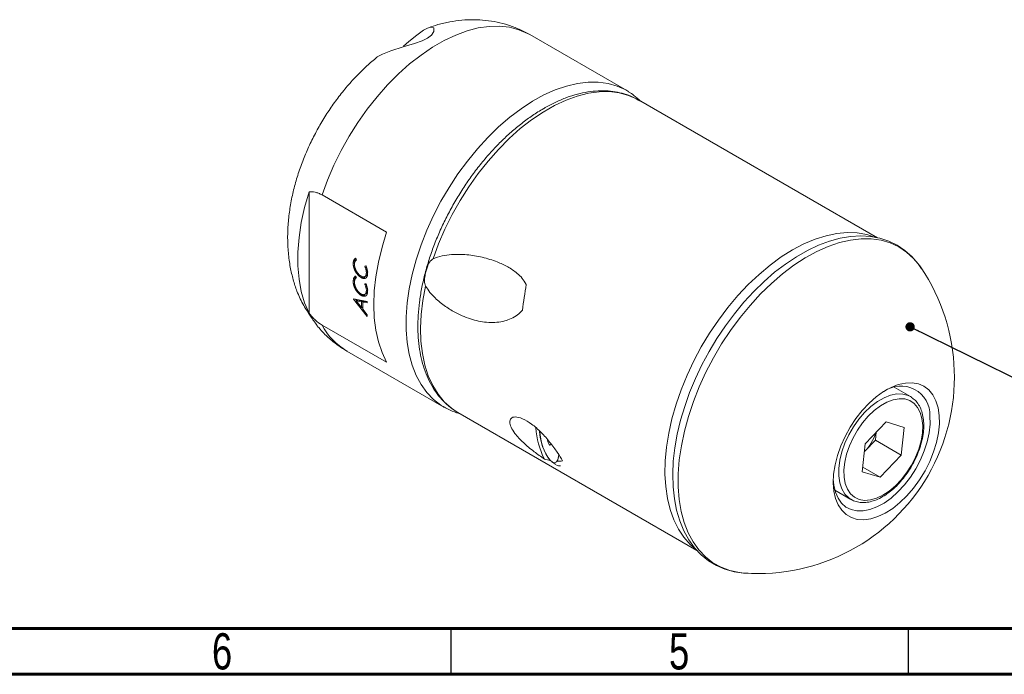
# Model space of a CAD drawing. Header units: millimetres. Extents: x 15 to 589, y 5 to 415.
# Tile 5 of 15: x 305 to 413, y 5 to 77. Entities that reach past the tile are written whole.
import ezdxf

# ---------------------------------------------------------------- set-up
doc = ezdxf.new("R2010")
doc.units = ezdxf.units.MM
doc.styles.add('SLDTEXTSTYLE0', font='TXT', dxfattribs={"width": 0.75})
doc.dimstyles.new('SLDDIMSTYLE12', dxfattribs={"dimtxt": 0.18, "dimasz": 1.016, "dimexe": 0, "dimexo": 0.0625, "dimgap": 0, "dimtad": 0, "dimtih": 1, "dimtoh": 1, "dimdec": 0, "dimrnd": 1e-09, "dimzin": 0, "dimdsep": 46, "dimtxsty": 'Standard', "dimblk1": 'DOT', "dimblk2": 'DOT', "dimsah": 1, "dimcen": 0.09, "dimadec": 0, "dimazin": 0, "dimtfac": 1.016, "dimtdec": 0, "dimtofl": 0, "dimtmove": 0, "dimatfit": 3, "dimldrblk": 'DOT', "dimfxl": 0, "dimfrac": 2, "dimtolj": 1, "dimtzin": 0, "dimarcsym": 0})

# ---------------------------------------------------------------- blocks, each defined once
blk = doc.blocks.new('_DOT')
at = {"color": 0, "linetype": 'ByBlock', "lineweight": -2}
blk.add_line((-0.5, 0), (-1, 0), dxfattribs=at)
at = {"color": 0, "linetype": 'ByBlock', "const_width": 0.5}
blk.add_lwpolyline([(-0.25, 0, 1), (0.25, 0, 1)], format="xyb", close=True, dxfattribs=at)

msp = doc.modelspace()

# ---------------------------------------------------------------- linework, layer by layer
at = {"color": 7, "linetype": 'Continuous', "lineweight": 15}
for p, q in [((371.2256183, 68.9038068), (360.6190168, 75.0268675)), ((371.4491243, 68.7688797), (371.2256183, 68.9038068)), ((398.6532496, 52.781505), (372.5148423, 67.8708863)), ((336.4776945, 57.8033691), (336.4776945, 44.5458834)), ((344.9629753, 53.3946156), (337.8919083, 57.4766556)), ((341.44799, 50.0540754), (341.3065689, 49.9724347)), ((341.5464259, 50.5440713), (341.6711523, 50.3682014)), ((342.5730152, 49.6782641), (342.6914452, 49.7057996)), ((341.5464259, 48.5941439), (341.6711523, 48.4182741)), ((342.3084778, 48.5169265), (342.1670567, 48.4352858)), ((342.5553201, 48.5297965), (342.7320971, 48.6318478)), ((342.8871337, 49.0553573), (342.7457125, 48.9737167)), ((341.44799, 48.104148), (341.3065689, 48.0225073)), ((342.5730152, 47.7283367), (342.6914452, 47.7558723)), ((342.3084778, 46.5669991), (342.1670567, 46.4853584)), ((342.5553201, 46.5798691), (342.7320971, 46.6819203)), ((342.8871337, 47.1054299), (342.7457125, 47.0237892)), ((341.3449462, 46.093703), (342.8416552, 45.8134032)), ((341.3449462, 46.0538875), (341.3449462, 46.093703)), ((341.3970213, 46.0839498), (341.3449462, 46.0538875)), ((342.8416552, 44.1847706), (341.3449462, 46.0538875)), ((341.6713841, 45.9044756), (341.5507177, 46.0551664)), ((341.7672998, 45.9598465), (341.6258787, 45.8782058)), ((341.6258787, 45.8782058), (342.2084324, 45.151019)), ((342.2084324, 45.7690269), (341.6258787, 45.8782058)), ((342.3498535, 45.8506675), (341.7672998, 45.9598465)), ((342.3498535, 45.8506675), (342.2084324, 45.7690269)), ((342.2084324, 45.151019), (342.2084324, 45.7690269)), ((342.4841736, 45.8257522), (342.3427525, 45.7441115)), ((342.3427525, 45.7441115), (342.3427525, 44.9834598)), ((342.8416552, 45.6510246), (342.3427525, 45.7441115)), ((342.3498535, 45.7482109), (342.3498535, 45.8506675)), ((342.8416552, 45.759052), (342.4841736, 45.8257522)), ((342.8416552, 45.8134032), (342.8416552, 45.6510246)), ((342.3427518, 45.2285599), (342.2084324, 45.151019)), ((342.3427518, 45.0660598), (342.2537646, 45.1771888)), ((342.3427525, 44.9834598), (342.8416552, 44.3606518)), ((342.8416552, 44.3606518), (342.8416552, 44.1847706)), ((337.8919083, 43.2397804), (344.9629753, 39.1577403)), ((340.6206428, 40.384914), (351.2272442, 34.2618533)), ((402.2592902, 35.4004149), (400.49398, 36.4195068)), ((402.2592902, 35.4004149), (402.3671907, 35.3338453)), ((351.149052, 34.3077032), (351.2272442, 34.2618533)), ((352.7664478, 33.6619573), (352.6789648, 33.7133625)), ((352.7664478, 33.6619573), (378.912676, 18.568061)), ((399.6194083, 32.6450401), (397.3196848, 30.2202452)), ((399.6194083, 32.6450401), (401.59212, 32.0326109)), ((398.5301762, 31.4965704), (398.436681, 30.6282032)), ((401.59212, 32.0326109), (401.2651086, 28.9953867)), ((396.9926733, 27.183021), (397.3196848, 30.2202452)), ((397.2868192, 29.4158057), (398.436681, 30.6282032)), ((398.436681, 30.6282032), (401.2651086, 28.9953867)), ((397.2261891, 29.3518782), (397.2868192, 29.4158057)), ((397.2263381, 29.3532618), (397.2868192, 29.4158057)), ((363.045459, 28.2537476), (363.4768662, 27.9647491)), ((398.9653851, 26.5705918), (401.2651086, 28.9953867)), ((396.9926733, 27.183021), (398.9653851, 26.5705918)), ((397.0460334, 27.6786099), (398.9653851, 26.5705918)), ((393.9945085, 25.1608716), (395.7598187, 24.1417797))]:
    msp.add_line(p, q, dxfattribs=at)
at = {"color": 7, "linetype": 'Continuous', "lineweight": 60}
for p, q in [((584, 10), (20, 10)), ((589, 5), (15, 5))]:
    msp.add_line(p, q, dxfattribs=at)
at = {"color": 7, "linetype": 'Continuous', "lineweight": 30}
for p, q in [((352, 10), (352, 5)), ((402, 10), (402, 5))]:
    msp.add_line(p, q, dxfattribs=at)
at = {"color": 1, "linetype": 'Continuous', "lineweight": 15, "flags": 128}
for points in [[(360.6190168, 75.0268675), (360.377435, 75.1597498), (359.4225198, 75.569121), (358.3970113, 75.8352381), (357.3091339, 75.9559671), (356.1676116, 75.9303394), (354.9815992, 75.7585602), (353.7606073, 75.4420087), (352.5144283, 74.9832231), (351.2530553, 74.3858811), (349.9866043, 73.6547744), (348.7252313, 72.7957663), (347.4790522, 71.8157441), (346.2580603, 70.7225684), (345.072048, 69.5250069), (343.9305257, 68.232661), (342.8426483, 66.8558955), (341.8171398, 65.4057514), (340.8622245, 63.8938586), (339.9855609, 62.3323418), (339.1941774, 60.733723), (338.4944225, 59.1108225), (337.8919083, 57.4766556)], [(371.2256183, 68.9038068), (371.1152021, 68.9661572), (370.1829823, 69.3915419), (369.1806651, 69.6775499), (368.1160956, 69.8219411), (366.9976052, 69.8235883), (365.8339471, 69.6824753), (364.6342292, 69.3997079), (363.4078405, 68.9775001), (362.1643795, 68.4191557), (360.9135777, 67.7290439), (359.6652244, 66.912565), (358.4290896, 65.9761105), (357.2148478, 64.9270098), (356.0320024, 63.7734731), (354.88981, 62.5245278), (353.7972102, 61.1899476), (352.7627547, 59.7801811), (351.7945388, 58.3062576), (350.9001399, 56.7797141), (350.0865582, 55.2124985), (349.3601612, 53.6168752), (348.7266335, 52.0053328), (348.1909352, 50.390485), (347.757256, 48.7849676), (347.4289913, 47.2013474), (347.2087108, 45.6520188), (347.0981372, 44.1491061), (347.0981372, 42.7043728), (347.2087108, 41.3291257), (347.4289913, 40.0341276), (347.757256, 38.8295137), (348.1909352, 37.7247117), (348.7266335, 36.7283679), (349.3601612, 35.8482811), (350.0865582, 35.0913379), (350.9001399, 34.4634637), (351.149052, 34.3077032)], [(350.0560492, 50.4932139), (350.6521953, 52.1171851), (351.3456914, 53.7301872), (352.1309063, 55.3191225), (353.0014639, 56.8710885), (353.9502948, 58.3734825), (354.9696941, 59.8141051), (356.0513837, 61.1812573), (357.1865808, 62.4638376), (358.3660662, 63.6514304), (359.5802629, 64.7343944), (360.8193108, 65.7039331), (362.0731485, 66.552173), (363.3315945, 67.2722294), (364.5844297, 67.8582518), (365.8214809, 68.3054851), (367.0327023, 68.6102927), (368.2082589, 68.7702047), (369.3386051, 68.7839189), (370.4145615, 68.6513255), (371.4273911, 68.3735003), (372.3688693, 67.9527007), (372.5148423, 67.8708863)], [(389.3692794, 51.4629914), (390.6035394, 52.1124067), (391.8281394, 52.6305273), (393.0334955, 53.0132972), (394.2101743, 53.2577208), (395.3489663, 53.3618856), (396.4409595, 53.3249752), (397.4776074, 53.1472802), (398.4507959, 52.8301888), (398.468082, 52.8230529)], [(384.1175016, 16.0764026), (383.5507141, 16.1350833), (382.5149427, 16.3556969), (381.5458728, 16.7173229), (380.6510879, 17.2171294), (379.8375919, 17.851206), (379.111752, 18.6145902), (378.4792463, 19.501306), (377.9450271, 20.504415), (377.5132761, 21.6160667), (377.1873704, 22.8275599), (376.969861, 24.1294133), (376.8624511, 25.5114387), (376.8659809, 26.9628195), (376.9804227, 28.4721967), (377.2048797, 30.0277567), (377.5375975, 31.6173264), (377.9759721, 33.228465), (378.51657, 34.8485622), (379.1551619, 36.4649392), (379.8867509, 38.0649461), (380.7056095, 39.6360597), (381.6053301, 41.1659848), (382.578871, 42.6427466), (383.6186126, 44.0547891), (384.7164182, 45.3910604), (385.8636952, 46.6411007), (387.0514649, 47.7951288), (388.2704314, 48.8441129), (389.5110547, 49.7798414), (390.7636253, 50.5949921), (392.01834, 51.2831863), (393.2653789, 51.8390364), (394.4949826, 52.2581937), (395.697527, 52.5373761), (396.8636016, 52.6743996), (397.9840795, 52.6681918), (399.0501919, 52.5188007), (400.0535944, 52.2273956), (400.9864346, 51.7962572), (401.8414117, 51.2287603), (402.6118337, 50.529345), (403.2916729, 49.7034877), (403.4216288, 49.5157545)], [(378.5886648, 18.8614105), (378.1810231, 19.2260945), (377.4861349, 20.0045634), (376.8842476, 20.9030239), (376.3800725, 21.9144443), (375.9775556, 23.0309089), (375.6798474, 24.2436801), (375.4892778, 25.5432665), (375.4073377, 26.9194964), (375.43467, 28.3615999), (375.5710572, 29.8582888), (375.8154364, 31.3978517), (376.1658914, 32.9682378), (376.6196813, 34.5571577), (377.1732538, 36.1521751), (377.8222771, 37.7408071), (378.5616711, 39.3106214), (379.3856492, 40.8493305), (380.287763, 42.3448931), (381.2609515, 43.785604), (382.2975993, 45.1601871), (383.3895926, 46.4578861), (384.5283846, 47.6685426), (385.7050634, 48.7826833), (386.9104195, 49.791588), (388.1350195, 50.6873605), (389.3692794, 51.4629914)], [(352.6789648, 33.7133625), (352.0499389, 34.1405013), (351.2734569, 34.8358676), (350.5892806, 35.6605945), (350.0029652, 36.6079863), (349.5192709, 37.6703489), (349.1421277, 38.8390564), (348.8745953, 40.1046169), (348.7188495, 41.4567558), (348.6761521, 42.8844917), (348.7468508, 44.3762313), (348.9303727, 45.9198619), (349.2252255, 47.5028476)], [(397.2545009, 33.6632627), (397.9406289, 34.3160042), (398.6530774, 34.8568353), (399.3743036, 35.2724386), (400.0865484, 35.5525802), (400.7722741, 35.690363), (401.4145957, 35.6823937), (401.9976972, 35.5288687), (402.2592902, 35.4004149)], [(395.7541487, 24.1450642), (395.5118879, 24.3086264), (395.0884886, 24.7384311), (394.7616388, 25.2921567), (394.5393869, 25.9561687), (394.4272052, 26.7141169), (394.4278562, 27.547338), (394.541324, 28.4353157), (394.7648143, 29.3561846), (395.0928241, 30.2872699), (395.5172768, 31.2056453), (396.0277212, 32.0886978), (396.6115881, 32.9146829), (397.2545009, 33.6632627)]]:
    msp.add_lwpolyline(points, dxfattribs=at)
at = {"color": 7, "linetype": 'Continuous', "lineweight": 15, "flags": 128}
for points in [[(343.9086445, 72.5506416), (343.9327099, 72.5788151), (344.4950427, 72.9009701), (345.4283208, 73.2708108), (346.7592293, 73.6805671), (348.0243421, 74.0483498), (348.854464, 74.3426604), (349.4497822, 74.6400437), (349.8666233, 74.9615765), (350.1414266, 75.3635814), (350.1187317, 75.7540384), (349.7398176, 75.8436261), (349.4148122, 75.7406587), (348.9922499, 75.5142842), (348.2477226, 74.9817916), (347.3790475, 74.2616916), (346.8041291, 73.7751015), (346.8041291, 73.7751015)], [(336.4776945, 44.5458834), (335.9943939, 45.6780329), (335.6281233, 46.923961), (335.382124, 48.2726293), (335.2585784, 49.7120926), (335.2585784, 51.2295985), (335.382124, 52.8117045), (335.6281233, 54.4443976), (335.9943939, 56.1132127), (336.4776945, 57.8033691)], [(344.9629753, 39.1577403), (344.4594139, 40.2199995), (344.0634443, 41.3912518), (343.7782866, 42.6619738), (343.606259, 44.0218321), (343.5487615, 45.4597697), (343.606259, 46.9640925), (343.7782866, 48.5225697), (344.0634443, 50.1225278), (344.4594139, 51.7509569), (344.9629753, 53.3946156)], [(403.4906825, 49.3815581), (403.1268511, 49.9281374), (402.4317666, 50.7294038), (401.6571727, 51.4129871), (400.8107145, 51.9754539), (399.899173, 52.414994), (398.9291152, 52.730255), (397.9062125, 52.9202917), (396.8351511, 52.9841275), (395.7213182, 52.920553), (394.5714653, 52.7287722), (393.393751, 52.4091268), (392.197253, 51.963502), (390.9913445, 51.3953054), (389.7852012, 50.7091984), (388.5876783, 49.9108843), (387.4071546, 49.0067498), (386.251389, 48.0036008), (385.1278636, 46.908718), (384.0438085, 45.7298447), (383.0062071, 44.4751584), (382.0217772, 43.1532519), (381.0969239, 41.7730967), (380.2377406, 40.34398), (379.4499304, 38.8754785), (378.7388301, 37.3774391), (378.1093076, 35.8598355), (377.5657424, 34.3326857), (377.1120421, 32.8060144), (376.7516207, 31.2898041), (376.4874153, 29.7939303), (376.3218822, 28.3281377), (376.2570103, 26.9020302), (376.294334, 25.5250906), (376.4348621, 24.206772), (376.6789108, 22.9569896), (377.0258228, 21.7856429), (377.4736607, 20.7026875), (378.0187828, 19.7178676), (378.6556954, 18.8400241), (379.3773417, 18.0763034), (380.1759764, 17.4316005), (381.0441685, 16.9087294), (381.9754901, 16.5091816), (382.9631462, 16.2343459), (384.0021536, 16.0849963), (384.5211782, 16.0741175), (384.5211782, 16.0741175)], [(405.4125932, 33.3335783), (405.4254592, 32.4049469), (405.3253848, 31.4181583), (405.1143183, 30.3924197), (404.7963681, 29.3476959), (404.3777225, 28.3043212), (403.8665299, 27.2826036), (403.2727404, 26.3024301), (402.6079114, 25.3828784), (401.8849825, 24.5418462), (401.1180255, 23.7957039), (400.3219676, 23.1589738), (399.5123036, 22.6440487), (398.7047926, 22.2609524), (397.9151518, 22.0171401), (397.1587508, 21.9173581), (396.4503119, 21.9635479), (395.8036241, 22.1548112), (395.2312749, 22.487425), (394.7444037, 22.9549155), (394.3524871, 23.5481829), (394.0631536, 24.2556804), (393.8820347, 25.0636376), (393.8126551, 25.9563278), (393.856366, 26.9163766), (394.0123166, 27.9250976), (394.2774706, 28.9628564), (394.6466681, 30.0094554), (395.1127224, 31.0445228), (395.6665622, 32.0479122), (396.2974084, 33.0000944), (396.9929817, 33.8825362), (397.7397438, 34.6780614), (398.5231597, 35.3711864), (399.327981, 35.9484198), (400.138543, 36.3985267), (400.9390689, 36.7127466), (401.7139774, 36.8849631), (402.4481861, 36.9118249), (403.1274036, 36.792808), (403.7384108, 36.53023), (404.2693142, 36.129201), (404.709781, 35.5975269), (405.0512377, 34.9455561), (405.2870384, 34.1859786), (405.4125932, 33.3335783)], [(397.6453464, 33.2604634), (397.0271949, 32.5389036), (396.4677109, 31.7414304), (395.9813847, 30.8886977), (395.5808118, 30.0027905), (395.2763674, 29.1066538), (395.0759357, 28.223497), (394.9847086, 27.3761934), (395.005048, 26.5866876), (395.1364273, 25.8754273), (395.3754444, 25.2608341), (395.7159083, 24.7588253), (396.1490014, 24.3824029), (396.6635069, 24.1413159), (397.2460992, 24.0418085), (397.8816895, 24.0864576), (398.5538164, 24.2741071), (399.2450721, 24.5998968), (399.9375535, 25.0553891), (400.6133257, 25.6287866), (401.2548865, 26.3052393), (401.8456198, 27.0672265), (402.3702259, 27.8950139), (402.8151182, 28.7671619), (403.1687737, 29.6610825), (403.4220328, 30.5536234), (403.5683367, 31.4216684), (403.6038961, 32.2427357), (403.5277898, 32.9955599), (403.341989, 33.6606433), (403.0513058, 34.2207604), (402.663269, 34.6614048), (402.1879286, 34.9711643), (401.6375952, 35.1420153), (401.0265223, 35.1695337), (400.3705365, 35.0530065), (399.6866275, 34.7954517), (398.9925081, 34.4035399), (398.3061557, 33.8874213), (397.6453464, 33.2604634)], [(393.8177282, 26.3655287), (393.8786063, 25.7189799), (394.0564736, 24.9515185), (394.3421591, 24.2854777), (394.7295746, 23.7350535), (395.2104626, 23.3119763), (395.7745738, 23.0252642), (396.409885, 22.8810278), (397.1028562, 22.8823407), (397.8387174, 23.0291758), (398.6017853, 23.3184028), (399.3757963, 23.7438574), (400.1442536, 24.2964721), (400.8907792, 24.9644688), (401.5994618, 25.7336104), (402.2551973, 26.5875037), (402.8440099, 27.5079496), (403.3533499, 28.4753304), (403.7723617, 29.469028), (404.0921147, 30.4678634), (404.3057939, 31.4505484), (404.4088453, 32.3961385), (404.3990725, 33.2844804), (404.3990725, 33.2844804)], [(361.6991424, 31.6240231), (361.7035389, 31.5583497), (361.7768968, 30.9758552)], [(361.7768968, 30.9758552), (361.9112359, 30.3685613), (362.0981177, 29.7746257), (362.3257936, 29.2313694), (362.5799655, 28.7729254), (362.8446569, 28.4280996), (363.1032397, 28.2185604), (363.3394648, 28.1574705), (363.5384888, 28.2486718), (363.6878072, 28.4864332), (363.778037, 28.8558143), (363.7963182, 29.0375192)], [(362.9512265, 30.2210393), (362.9437244, 30.1870588), (362.8988564, 30.1089578), (362.8309341, 30.1027486), (362.7502967, 30.1693741), (362.6692219, 30.2986912), (362.6000511, 30.4710141), (362.5533128, 30.6601083)], [(363.6098514, 28.3342725), (363.7372718, 28.6419601), (363.796421, 29.0390318)], [(363.980392, 27.8062816), (363.7685448, 27.8099379), (363.5582201, 27.9102493)]]:
    msp.add_lwpolyline(points, dxfattribs=at)
at = {"color": 7, "linetype": 'Continuous', "lineweight": 15}
for centre, radius, start, end in [((385.5745254, 37.5269745), 21.5, 266.114176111, 33.891200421), ((401.211266, 33.371838), 3.1890032, 358.430278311, 125.434568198), ((370.6173802, 32.7015447), 9.3613747, 184.374263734, 206.211203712), ((367.3150508, 31.8371095), 5.6200298, 182.13718628, 217.502869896), ((393.5646728, 32.9147199), 5.1085002, 316.770680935, 342.841164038)]:
    msp.add_arc(centre, radius, start, end, dxfattribs=at)
at = {"color": 1, "linetype": 'Continuous', "lineweight": 15}
msp.add_arc((344.3374662, 46.6690439), 7.3010318, 208.014547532, 239.397302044, dxfattribs=at)
at = {"color": 7, "linetype": 'Continuous', "lineweight": 15}
for centre, major_axis, ratio, start_param, end_param in [((365.1431259, 49.3217703), (3.8410455, 20.5202136), 0.218402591, 1.69153676, 1.8312028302), ((342.1766821, 62.5800161), (-23.0761798, 33.8155086), 0.2348199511, 2.8658073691, 2.9132603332), ((342.1766821, 62.5800161), (-23.0761798, 33.8155086), 0.2348199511, 2.9744166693, 3.0287664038)]:
    msp.add_ellipse(centre, major_axis=major_axis, ratio=ratio, start_param=start_param, end_param=end_param, dxfattribs=at)
for points, knots in [([(360.6100619, 75.031133), (360.235366, 75.2323251), (359.4842559, 75.6356319), (358.2848379, 76.0832962), (357.0491967, 76.4120767), (355.7839255, 76.6101398), (354.4974504, 76.6812845), (353.1941748, 76.6265179), (351.8793963, 76.441821), (350.6488197, 76.1644139), (349.8723916, 75.8946337), (349.5256255, 75.7741453)], [0, 0, 0, 0, 0.11079112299, 0.22209029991, 0.333096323, 0.44438679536, 0.55655876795, 0.6702248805, 0.78599342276, 0.90442097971, 1, 1, 1, 1]), ([(343.9066346, 72.5529205), (343.5317158, 72.239897), (342.7450495, 71.5831012), (341.6177474, 70.4643842), (340.5157755, 69.2363917), (339.4859136, 67.9326296), (338.5311292, 66.5651738), (337.6559494, 65.1411744), (336.8644274, 63.6682003), (336.1610661, 62.1531444), (335.5507078, 60.6025551), (335.0387213, 59.022504), (334.6312883, 57.418967), (334.3356265, 55.7986344), (334.1601207, 54.1700333), (334.1132597, 52.5457806), (334.2041433, 50.9439167), (334.4238038, 49.4381128), (334.772239, 48.0519685), (335.0492364, 47.152993), (335.24646, 46.7167083), (335.2601056, 46.6865223)], [0, 0, 0, 0, 0.0509209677, 0.1068439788, 0.1625909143, 0.2181302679, 0.2735039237, 0.3287986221, 0.3841263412, 0.439589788, 0.4952985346, 0.5513791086, 0.6079420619, 0.6650598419, 0.7227308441, 0.7808301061, 0.8389376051, 0.8965461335, 0.9470781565, 0.9963384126, 1, 1, 1, 1]), ([(372.6127811, 67.7933543), (372.4524592, 67.8924144), (372.0079024, 68.1670982), (371.2046222, 68.4833386), (370.2202476, 68.7494159), (369.1823013, 68.8836908), (368.1001867, 68.8924341), (366.9786865, 68.7728236), (365.8252982, 68.525105), (364.6482714, 68.1503388), (363.476668, 67.6586936), (362.6390219, 67.2279218), (362.2007563, 66.9770033), (362.140686, 66.9426114)], [0, 0, 0, 0, 0.0570246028, 0.1581236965, 0.2592993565, 0.3610245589, 0.4636372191, 0.5672704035, 0.6718615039, 0.7772154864, 0.8830887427, 0.9839756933, 1, 1, 1, 1]), ([(372.7380935, 67.7420068), (372.5050484, 67.9638784), (372.109437, 68.3405219), (371.6513804, 68.6250675), (371.463154, 68.7419941)], [0, 0, 0, 0, 0.5890760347, 1, 1, 1, 1]), ([(362.140686, 66.9426114), (361.9300158, 66.8176773), (361.3212677, 66.4566703), (360.3215974, 65.7737703), (359.1536875, 64.8645011), (358.0116971, 63.8554993), (356.9030844, 62.7561861), (355.8351612, 61.5739356), (354.8149408, 60.3172476), (353.8491741, 58.9948381), (352.9442796, 57.6158546), (352.1063409, 56.1897452), (351.3410551, 54.7262647), (350.653705, 53.2353733), (350.0491033, 51.7271713), (349.5315642, 50.2117972), (349.1049264, 48.6993741), (348.7725148, 47.1999722), (348.5371684, 45.7235498), (348.4012515, 44.2799257), (348.3666398, 42.8787956), (348.4347244, 41.5297789), (348.606318, 40.2426602), (348.8814338, 39.0273239), (349.2590676, 37.8938876), (349.7366174, 36.8519293), (350.3105869, 35.9119862), (350.972735, 35.0781237), (351.7245385, 34.3722566), (352.2964352, 33.9226559), (352.6345231, 33.7462027), (352.674272, 33.7254572)], [0, 0, 0, 0, 0.0192415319, 0.0555999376, 0.0919349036, 0.12823939, 0.1645103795, 0.2007497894, 0.2369622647, 0.2731541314, 0.3093323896, 0.3455045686, 0.3816783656, 0.4178594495, 0.4540552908, 0.4902738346, 0.5265228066, 0.5628094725, 0.5991399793, 0.6355182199, 0.6719439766, 0.7084099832, 0.7448954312, 0.781351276, 0.8177129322, 0.8538941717, 0.88979947, 0.9253506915, 0.9605209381, 0.9953584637, 1, 1, 1, 1]), ([(337.8919075, 57.4766556), (337.7680798, 57.5481398), (337.6429341, 57.6094965), (337.3951344, 57.7090203), (337.2739422, 57.746758), (336.9178872, 57.8265661), (336.6883511, 57.8345324), (336.4776939, 57.8033685)], [0, 0, 0, 0, 0.25, 0.25, 0.5, 0.5, 1, 1, 1, 1]), ([(360.2314416, 47.6829543), (360.0938033, 47.91412), (359.8177727, 48.3777176), (359.1289176, 49.0270346), (358.2181899, 49.6448657), (356.9291199, 50.2251369), (355.4357513, 50.69166), (353.7472177, 50.9711984), (352.2707524, 50.9846923), (351.0243412, 50.854341), (350.3784569, 50.6134567), (350.0560492, 50.4932139)], [0, 0, 0, 0, 0.06470667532, 0.12976774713, 0.24102878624, 0.35257805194, 0.50587899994, 0.65965456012, 0.81282852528, 0.90656915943, 1, 1, 1, 1]), ([(341.3065684, 49.9724343), (341.3071584, 50.0050205), (341.3083176, 50.0690385), (341.3187136, 50.157733), (341.3357655, 50.2381975), (341.3558991, 50.2985898), (341.3757593, 50.3430844), (341.392677, 50.3755571), (341.4127318, 50.406114), (341.4345779, 50.4362255), (341.4588526, 50.4651009), (341.485755, 50.4926874), (341.514962, 50.5192486), (341.5358434, 50.5357223), (341.5464257, 50.5440708)], [0, 0, 0, 0, 0.1264488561, 0.2484184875, 0.3659940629, 0.4811021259, 0.538568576, 0.59826958, 0.6597659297, 0.723178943, 0.7888441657, 0.8565142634, 0.9272838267, 1, 1, 1, 1]), ([(342.1670564, 48.4352854), (342.15226, 48.4439999), (342.1228361, 48.4613294), (342.0791089, 48.4901493), (342.0361716, 48.5207442), (341.9941797, 48.5534143), (341.9530129, 48.5874618), (341.9127632, 48.6234994), (341.8734342, 48.6616541), (341.8346261, 48.7011112), (341.7969455, 48.7431537), (341.7600285, 48.7866338), (341.723824, 48.831708), (341.6888855, 48.8790312), (341.6545551, 48.9280441), (341.6209645, 48.9787591), (341.5886573, 49.0316553), (341.556934, 49.0856386), (341.5267479, 49.1407673), (341.4982718, 49.1962059), (341.4719023, 49.2517605), (341.4471322, 49.3072291), (341.4248026, 49.3626701), (341.4042443, 49.4180684), (341.3856501, 49.4735336), (341.3689332, 49.5290513), (341.35408, 49.5846063), (341.3416229, 49.6399567), (341.3307643, 49.6955357), (341.3217952, 49.7510713), (341.3148202, 49.8066233), (341.3101827, 49.8620076), (341.3069965, 49.9176624), (341.3067116, 49.954111), (341.3065684, 49.9724343)], [0, 0, 0, 0, 0.0319385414, 0.0635128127, 0.0945832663, 0.1252298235, 0.1554888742, 0.1854821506, 0.2152979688, 0.2451481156, 0.2750753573, 0.3049909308, 0.3349648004, 0.3653037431, 0.3958559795, 0.4269915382, 0.45845652, 0.4904961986, 0.5225576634, 0.5544093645, 0.5858240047, 0.6170043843, 0.6480868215, 0.6787887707, 0.7096691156, 0.7408046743, 0.771791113, 0.8031204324, 0.8347271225, 0.8668857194, 0.8992009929, 0.9321771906, 0.9659043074, 1, 1, 1, 1]), ([(341.6711515, 50.3682013), (341.6527991, 50.3556075), (341.6167997, 50.3309039), (341.5698013, 50.2847778), (341.5299968, 50.2320951), (341.4974932, 50.1726848), (341.4719902, 50.1068556), (341.4541354, 50.0341792), (341.4428811, 49.9552036), (341.4415577, 49.8981309), (341.4408885, 49.8692725)], [0, 0, 0, 0, 0.1339387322, 0.2627297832, 0.3881958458, 0.511066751, 0.6320772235, 0.7533917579, 0.8753041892, 1, 1, 1, 1]), ([(341.4408885, 49.8692725), (341.4411793, 49.8499363), (341.4417566, 49.8115418), (341.4463038, 49.7523343), (341.4541578, 49.6923115), (341.4649965, 49.6314774), (341.4787931, 49.5698497), (341.495557, 49.5073553), (341.5157588, 49.4440743), (341.5388274, 49.3804426), (341.5641669, 49.3170044), (341.5919829, 49.2547463), (341.621869, 49.1938474), (341.6538177, 49.1345572), (341.6882917, 49.0768713), (341.7244224, 49.0205317), (341.7631052, 48.9660382), (341.803379, 48.913055), (341.8451176, 48.8624054), (341.8879159, 48.81475), (341.9314797, 48.7701458), (341.975867, 48.7286164), (342.0210309, 48.6900145), (342.0669888, 48.6544145), (342.1137954, 48.6221534), (342.1452598, 48.6033149), (342.1610599, 48.5938549)], [0, 0, 0, 0, 0.0432844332, 0.0859468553, 0.1281948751, 0.1701759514, 0.2123153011, 0.2545343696, 0.2971139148, 0.3401338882, 0.3830439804, 0.4255556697, 0.4671147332, 0.5086304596, 0.5497384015, 0.5909849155, 0.6322215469, 0.6739396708, 0.7155828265, 0.7563947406, 0.7969067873, 0.8373004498, 0.8775053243, 0.9179536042, 0.9587996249, 1, 1, 1, 1]), ([(341.44799, 50.0540754), (341.4554345, 50.1999944), (341.4648419, 50.3843876), (341.5586051, 50.479472), (341.5781691, 50.4993116)], [0, 0, 0, 0, 0.7913470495, 1, 1, 1, 1]), ([(342.745712, 48.9737163), (342.7451954, 49.000816), (342.7441657, 49.0548301), (342.7358121, 49.1389675), (342.7223426, 49.2246689), (342.7032801, 49.3121629), (342.6790625, 49.4013472), (342.6490121, 49.4923739), (342.6141934, 49.585069), (342.5868371, 49.6469812), (342.5730148, 49.6782637)], [0, 0, 0, 0, 0.1241691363, 0.2474888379, 0.3696796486, 0.4920669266, 0.6159420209, 0.7410748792, 0.8691726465, 1, 1, 1, 1]), ([(342.6914443, 49.7057995), (342.7004416, 49.683942), (342.7180382, 49.6411936), (342.7420545, 49.5784763), (342.7644944, 49.5188683), (342.7841066, 49.4624689), (342.8021225, 49.4091068), (342.8171945, 49.3588964), (342.8306218, 49.3116733), (342.8451742, 49.2522803), (342.8592596, 49.1786196), (342.8715672, 49.0890386), (342.878737, 48.9965734), (342.8795917, 48.9353391), (342.8800321, 48.9037919)], [0, 0, 0, 0, 0.0797660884, 0.1560040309, 0.2281824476, 0.2965365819, 0.3609179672, 0.422048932, 0.479339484, 0.5331580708, 0.6400462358, 0.7532735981, 0.8728891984, 1, 1, 1, 1]), ([(350.0560492, 50.4932139), (349.9469849, 50.419385), (349.6772695, 50.2368066), (349.4181149, 49.6603573), (349.2024289, 48.9346501), (349.0944728, 48.2626995), (349.0983618, 47.8086558), (349.1859283, 47.5975745), (349.2252255, 47.5028476)], [0, 0, 0, 0, 0.1409213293, 0.3484975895, 0.6302887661, 0.8063454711, 0.913093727, 1, 1, 1, 1]), ([(341.3065684, 48.0225069), (341.3071584, 48.0550931), (341.3083176, 48.1191111), (341.3187136, 48.2078056), (341.3357655, 48.2882701), (341.3558991, 48.3486625), (341.3757593, 48.3931571), (341.392677, 48.4256297), (341.4127318, 48.4561866), (341.4345779, 48.4862982), (341.4588526, 48.5151735), (341.485755, 48.54276), (341.514962, 48.5693212), (341.5358434, 48.5857949), (341.5464257, 48.5941435)], [0, 0, 0, 0, 0.1264488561, 0.2484184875, 0.3659940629, 0.4811021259, 0.538568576, 0.59826958, 0.6597659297, 0.723178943, 0.7888441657, 0.8565142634, 0.9272838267, 1, 1, 1, 1]), ([(341.44799, 48.104148), (341.4554345, 48.2500669), (341.464842, 48.4344601), (341.5586051, 48.5295446), (341.5781691, 48.5493843)], [0, 0, 0, 0, 0.7913468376, 1, 1, 1, 1]), ([(342.1610599, 48.5938549), (342.1750611, 48.5860193), (342.2027107, 48.5705455), (342.2435274, 48.551426), (342.2832585, 48.5347316), (342.3216283, 48.5225679), (342.3590961, 48.5128639), (342.395177, 48.5073714), (342.4301777, 48.5048442), (342.4638149, 48.5057874), (342.4957539, 48.5107486), (342.5265831, 48.5179447), (342.5549495, 48.5298927), (342.5818984, 48.5446219), (342.6070911, 48.5628315), (342.6300184, 48.5852245), (342.6519697, 48.6098759), (342.6710607, 48.6391144), (342.689056, 48.670392), (342.7037809, 48.705739), (342.716853, 48.7431823), (342.7272207, 48.7838653), (342.7358131, 48.8269219), (342.7412261, 48.8734687), (342.7450732, 48.9221866), (342.7454974, 48.9564036), (342.745712, 48.9737163)], [0, 0, 0, 0, 0.0437620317, 0.086421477, 0.128091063, 0.169031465, 0.2092901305, 0.2495196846, 0.2891132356, 0.3286673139, 0.3681138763, 0.40730593, 0.4463144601, 0.4852026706, 0.5248258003, 0.5647581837, 0.6053152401, 0.6468628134, 0.6889253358, 0.731281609, 0.7740656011, 0.817339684, 0.8616438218, 0.9067180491, 0.9528022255, 1, 1, 1, 1]), ([(342.5828614, 48.413922), (342.5720536, 48.4153414), (342.5488673, 48.4191572), (342.5125596, 48.4276682), (342.4737742, 48.4397979), (342.4339738, 48.4543836), (342.3930339, 48.4721826), (342.3511008, 48.4928313), (342.3227745, 48.5088442), (342.3084777, 48.5169262)], [0.55999976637, 0.55999976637, 0.55999976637, 0.55999976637, 0.61458606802, 0.67597790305, 0.73834994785, 0.80199617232, 0.86654203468, 0.93264119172, 1, 1, 1, 1]), ([(342.7049111, 48.640438), (342.727209, 48.6465551), (342.8063692, 48.6682718), (342.8697067, 48.8250441), (342.8813211, 48.978539), (342.8871337, 49.0553573)], [0, 0, 0, 0, 0.1638010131, 0.5815146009, 1, 1, 1, 1]), ([(342.8800321, 48.9037919), (342.8796315, 48.8749147), (342.8788476, 48.8184005), (342.870961, 48.7396954), (342.859338, 48.667119), (342.8420954, 48.6020736), (342.8203639, 48.5435452), (342.7930723, 48.4927825), (342.7618743, 48.4477057), (342.7366926, 48.4239812), (342.7241249, 48.4121407)], [0, 0, 0, 0, 0.1406151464, 0.2751911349, 0.4042923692, 0.5288828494, 0.6497219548, 0.7679839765, 0.8842044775, 1, 1, 1, 1]), ([(342.1670564, 46.485358), (342.15226, 46.4940725), (342.1228361, 46.511402), (342.0791089, 46.540222), (342.0361716, 46.5708168), (341.9941797, 46.6034869), (341.9530129, 46.6375344), (341.9127632, 46.673572), (341.8734342, 46.7117267), (341.8346261, 46.7511839), (341.7969455, 46.7932263), (341.7600285, 46.8367064), (341.723824, 46.8817806), (341.6888855, 46.9291038), (341.6545551, 46.9781168), (341.6209645, 47.0288317), (341.5886573, 47.0817279), (341.556934, 47.1357112), (341.5267479, 47.1908399), (341.4982718, 47.2462786), (341.4719023, 47.3018331), (341.4471322, 47.3573017), (341.4248026, 47.4127428), (341.4042443, 47.468141), (341.3856501, 47.5236062), (341.3689332, 47.5791239), (341.35408, 47.6346789), (341.3416229, 47.6900293), (341.3307643, 47.7456083), (341.3217952, 47.8011439), (341.3148202, 47.856696), (341.3101827, 47.9120802), (341.3069965, 47.967735), (341.3067116, 48.0041836), (341.3065684, 48.0225069)], [0, 0, 0, 0, 0.0319385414, 0.0635128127, 0.0945832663, 0.1252298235, 0.1554888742, 0.1854821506, 0.2152979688, 0.2451481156, 0.2750753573, 0.3049909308, 0.3349648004, 0.3653037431, 0.3958559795, 0.4269915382, 0.45845652, 0.4904961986, 0.5225576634, 0.5544093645, 0.5858240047, 0.6170043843, 0.6480868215, 0.6787887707, 0.7096691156, 0.7408046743, 0.771791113, 0.8031204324, 0.8347271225, 0.8668857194, 0.8992009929, 0.9321771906, 0.9659043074, 1, 1, 1, 1]), ([(341.6711515, 48.4182739), (341.6527991, 48.4056801), (341.6167997, 48.3809765), (341.5698013, 48.3348504), (341.5299968, 48.2821677), (341.4974932, 48.2227574), (341.4719902, 48.1569283), (341.4541354, 48.0842519), (341.4428811, 48.0052762), (341.4415577, 47.9482035), (341.4408885, 47.9193451)], [0, 0, 0, 0, 0.1339387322, 0.2627297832, 0.3881958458, 0.511066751, 0.6320772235, 0.7533917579, 0.8753041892, 1, 1, 1, 1]), ([(341.4408885, 47.9193451), (341.4411793, 47.9000089), (341.4417566, 47.8616144), (341.4463038, 47.8024069), (341.4541578, 47.7423841), (341.4649965, 47.68155), (341.4787931, 47.6199223), (341.495557, 47.557428), (341.5157588, 47.494147), (341.5388274, 47.4305152), (341.5641669, 47.3670771), (341.5919829, 47.3048189), (341.621869, 47.24392), (341.6538177, 47.1846298), (341.6882917, 47.1269439), (341.7244224, 47.0706043), (341.7631052, 47.0161108), (341.803379, 46.9631276), (341.8451176, 46.912478), (341.8879159, 46.8648227), (341.9314797, 46.8202184), (341.975867, 46.778689), (342.0210309, 46.7400871), (342.0669888, 46.7044872), (342.1137954, 46.672226), (342.1452598, 46.6533875), (342.1610599, 46.6439275)], [0, 0, 0, 0, 0.0432844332, 0.0859468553, 0.1281948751, 0.1701759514, 0.2123153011, 0.2545343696, 0.2971139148, 0.3401338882, 0.3830439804, 0.4255556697, 0.4671147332, 0.5086304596, 0.5497384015, 0.5909849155, 0.6322215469, 0.6739396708, 0.7155828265, 0.7563947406, 0.7969067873, 0.8373004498, 0.8775053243, 0.9179536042, 0.9587996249, 1, 1, 1, 1]), ([(342.7241249, 48.4121407), (342.7153244, 48.4051237), (342.6978821, 48.3912162), (342.6702828, 48.3731469), (342.6414757, 48.3581783), (342.6113373, 48.3464833), (342.5803547, 48.3373035), (342.5480303, 48.3317834), (342.5149068, 48.3285086), (342.480687, 48.3283049), (342.445193, 48.3313572), (342.4087672, 48.3372066), (342.3711382, 48.3460274), (342.3323529, 48.3581571), (342.2925524, 48.3727428), (342.2516125, 48.3905418), (342.2096794, 48.4111905), (342.1813532, 48.4272034), (342.1670564, 48.4352854)], [0, 0, 0, 0, 0.0644633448, 0.1277654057, 0.190059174, 0.2515628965, 0.3127847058, 0.3730002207, 0.4329333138, 0.4935891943, 0.5535093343, 0.614586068, 0.6759779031, 0.7383499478, 0.8019961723, 0.8665420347, 0.9326411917, 1, 1, 1, 1]), ([(342.745712, 47.0237889), (342.7451954, 47.0508886), (342.7441657, 47.1049027), (342.7358121, 47.1890401), (342.7223426, 47.2747416), (342.7032801, 47.3622355), (342.6790625, 47.4514198), (342.6490121, 47.5424465), (342.6141934, 47.6351417), (342.5868371, 47.6970539), (342.5730148, 47.7283363)], [0, 0, 0, 0, 0.1241691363, 0.2474888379, 0.3696796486, 0.4920669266, 0.6159420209, 0.7410748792, 0.8691726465, 1, 1, 1, 1]), ([(342.6914443, 47.7558721), (342.7004416, 47.7340146), (342.7180382, 47.6912663), (342.7420545, 47.628549), (342.7644944, 47.5689409), (342.7841066, 47.5125416), (342.8021225, 47.4591794), (342.8171945, 47.4089691), (342.8306218, 47.3617459), (342.8451742, 47.3023529), (342.8592596, 47.2286923), (342.8715672, 47.1391112), (342.878737, 47.046646), (342.8795917, 46.9854117), (342.8800321, 46.9538645)], [0, 0, 0, 0, 0.0797660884, 0.1560040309, 0.2281824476, 0.2965365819, 0.3609179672, 0.422048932, 0.479339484, 0.5331580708, 0.6400462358, 0.7532735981, 0.8728891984, 1, 1, 1, 1]), ([(349.2252255, 47.5028476), (349.3800069, 47.2644586), (349.6901598, 46.7867718), (350.4205653, 46.0290454), (351.3793839, 45.2436933), (352.7539342, 44.4266226), (354.3400655, 43.7731053), (355.8290366, 43.5008856), (357.0068271, 43.5142833), (357.8344772, 43.6538904), (358.5989044, 43.9248063), (359.2661857, 44.2942755), (359.6479353, 44.6741722), (359.8235892, 44.8489736)], [0, 0, 0, 0, 0.0579970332, 0.1162151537, 0.2260851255, 0.3361834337, 0.4949690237, 0.6536411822, 0.7321458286, 0.8105873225, 0.8770955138, 0.9434481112, 1, 1, 1, 1]), ([(337.5260025, 42.9468445), (337.5255415, 42.9456959), (337.5202321, 42.9324675), (337.4004438, 43.1259649), (337.1148606, 43.5260664), (336.6485506, 44.1820683), (336.0116715, 45.1447497), (335.5013599, 46.0521004), (335.2920926, 46.6105332), (335.2631527, 46.6877599)], [0, 0, 0, 0, 0.0144872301, 0.166840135, 0.3202275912, 0.4549915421, 0.6659367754, 0.9538017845, 1, 1, 1, 1]), ([(342.1610599, 46.6439275), (342.1750611, 46.6360919), (342.2027107, 46.6206181), (342.2435274, 46.6014987), (342.2832585, 46.5848042), (342.3216283, 46.5726405), (342.3590961, 46.5629365), (342.395177, 46.5574441), (342.4301777, 46.5549168), (342.4638149, 46.55586), (342.4957539, 46.5608212), (342.5265831, 46.5680173), (342.5549495, 46.5799653), (342.5818984, 46.5946945), (342.6070911, 46.6129041), (342.6300184, 46.6352971), (342.6519697, 46.6599485), (342.6710607, 46.6891871), (342.689056, 46.7204647), (342.7037809, 46.7558117), (342.716853, 46.7932549), (342.7272207, 46.833938), (342.7358131, 46.8769945), (342.7412261, 46.9235413), (342.7450732, 46.9722592), (342.7454974, 47.0064762), (342.745712, 47.0237889)], [0, 0, 0, 0, 0.0437620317, 0.086421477, 0.128091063, 0.169031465, 0.2092901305, 0.2495196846, 0.2891132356, 0.3286673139, 0.3681138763, 0.40730593, 0.4463144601, 0.4852026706, 0.5248258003, 0.5647581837, 0.6053152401, 0.6468628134, 0.6889253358, 0.731281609, 0.7740656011, 0.817339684, 0.8616438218, 0.9067180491, 0.9528022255, 1, 1, 1, 1]), ([(342.7241249, 46.4622133), (342.7153244, 46.4551964), (342.6978821, 46.4412888), (342.6702828, 46.4232195), (342.6414757, 46.4082509), (342.6113373, 46.3965559), (342.5803547, 46.3873761), (342.5480303, 46.381856), (342.5149068, 46.3785812), (342.480687, 46.3783776), (342.445193, 46.3814298), (342.4087672, 46.3872792), (342.3711382, 46.3961), (342.3323529, 46.4082297), (342.2925524, 46.4228154), (342.2516125, 46.4406145), (342.2096794, 46.4612631), (342.1813532, 46.477276), (342.1670564, 46.485358)], [0, 0, 0, 0, 0.0644633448, 0.1277654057, 0.190059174, 0.2515628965, 0.3127847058, 0.3730002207, 0.4329333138, 0.4935891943, 0.5535093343, 0.614586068, 0.6759779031, 0.7383499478, 0.8019961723, 0.8665420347, 0.9326411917, 1, 1, 1, 1]), ([(342.5828614, 46.4639946), (342.5720536, 46.465414), (342.5488673, 46.4692298), (342.5125596, 46.4777408), (342.4737742, 46.4898706), (342.4339738, 46.5044562), (342.3930339, 46.5222553), (342.3511008, 46.542904), (342.3227745, 46.5589168), (342.3084777, 46.5669988)], [0.55999976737, 0.55999976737, 0.55999976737, 0.55999976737, 0.61458606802, 0.67597790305, 0.73834994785, 0.80199617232, 0.86654203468, 0.93264119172, 1, 1, 1, 1]), ([(342.7049111, 46.6905106), (342.727209, 46.6966277), (342.8063692, 46.7183443), (342.8697067, 46.8751168), (342.8813211, 47.0286116), (342.8871337, 47.1054299)], [0, 0, 0, 0, 0.1638009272, 0.5815146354, 1, 1, 1, 1]), ([(342.8800321, 46.9538645), (342.8796315, 46.9249873), (342.8788476, 46.8684732), (342.870961, 46.7897681), (342.859338, 46.7171916), (342.8420954, 46.6521463), (342.8203639, 46.5936178), (342.7930723, 46.5428552), (342.7618743, 46.4977784), (342.7366926, 46.4740539), (342.7241249, 46.4622133)], [0, 0, 0, 0, 0.1406151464, 0.2751911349, 0.4042923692, 0.5288828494, 0.6497219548, 0.7679839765, 0.8842044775, 1, 1, 1, 1]), ([(336.4776939, 44.5458835), (336.582982, 44.4087445), (336.6922885, 44.2765195), (336.9199615, 44.0231489), (337.037755, 43.9028447), (337.3941102, 43.5715109), (337.6397035, 43.3853743), (337.8919075, 43.2397801)], [0, 0, 0, 0, 0.25, 0.25, 0.5, 0.5, 1, 1, 1, 1]), ([(337.5368165, 42.9561343), (337.7189589, 42.7438087), (338.1901138, 42.194578), (339.0691848, 41.4314733), (339.9230216, 40.786566), (340.468856, 40.4875187), (340.6310781, 40.3986418)], [0, 0, 0, 0, 0.20809133, 0.5382778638, 0.8627761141, 1, 1, 1, 1]), ([(395.7617769, 24.1578295), (395.8103146, 24.1246868), (396.0188948, 23.9822634), (396.4568307, 23.8538084), (397.0556018, 23.7800905), (397.6966672, 23.8412504), (398.3646721, 24.0257282), (399.0493222, 24.3348783), (399.7345642, 24.7617984), (400.4044279, 25.2964579), (401.0440346, 25.925935), (401.6401803, 26.6360318), (402.1808463, 27.4115152), (402.6551262, 28.2361402), (403.0532217, 29.0928473), (403.3666777, 29.9641197), (403.5884869, 30.8323703), (403.7130882, 31.6802998), (403.7362829, 32.4911785), (403.6549431, 33.2479576), (403.4685867, 33.9346233), (403.1762501, 34.5288351), (402.8143239, 35.0046883), (402.5125907, 35.2200616), (402.3757577, 35.3177312)], [0, 0, 0, 0, 0.01369325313, 0.05884379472, 0.10403004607, 0.14988297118, 0.19663914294, 0.24409170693, 0.29188469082, 0.33973396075, 0.38752032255, 0.43523160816, 0.48288811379, 0.53052253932, 0.57817184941, 0.62586262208, 0.6736348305, 0.72152660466, 0.76956540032, 0.81774473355, 0.86593504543, 0.91380760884, 0.96091261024, 1, 1, 1, 1]), ([(351.1497066, 34.3265665), (351.3245305, 34.2215122), (351.7871643, 33.9435088), (352.3957211, 33.690125), (352.8403176, 33.5818002), (352.9527487, 33.5544066)], [0, 0, 0, 0, 0.31215685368, 0.82605573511, 1, 1, 1, 1]), ([(364.2121364, 28.3694305), (364.0323266, 28.6702259), (363.6728378, 29.2715982), (362.8476802, 30.3976767), (361.8834027, 31.5020398), (360.8349252, 32.4340214), (359.8335984, 33.0360493), (359.0233667, 33.2380316), (358.5305136, 33.0678545), (358.3873341, 32.6391423), (358.5480983, 32.0533128), (359.031323, 31.2767383), (359.8964695, 30.3479625), (361.0401596, 29.3872885), (361.841, 28.8297122), (362.2186168, 28.5668007)], [0, 0, 0, 0, 0.08341670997, 0.16677279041, 0.25138234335, 0.33492088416, 0.41568878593, 0.49139397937, 0.55943452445, 0.62005832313, 0.67810325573, 0.74030800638, 0.82928895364, 0.91950536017, 1, 1, 1, 1])]:
    msp.add_open_spline(points, degree=3, knots=knots, dxfattribs=at)

# ---------------------------------------------------------------- texts
at = {"color": 7, "linetype": 'Continuous', "lineweight": 0, "char_height": 3.96875, "attachment_point": 2, "style": 'SLDTEXTSTYLE0'}
for s, insert in [('6', (326.9600369, 9.5035118)), ('5', (376.9600369, 9.5035118))]:
    msp.add_mtext(s, dxfattribs=dict(at, insert=insert))

# ---------------------------------------------------------------- leaders
at = {"color": 7, "linetype": 'Continuous', "lineweight": 0}
msp.add_leader([(402.2254707, 43.0383259), (417.4436812, 35.5418509)], dimstyle='SLDDIMSTYLE12', dxfattribs=at)

doc.saveas('drawing.dxf')
